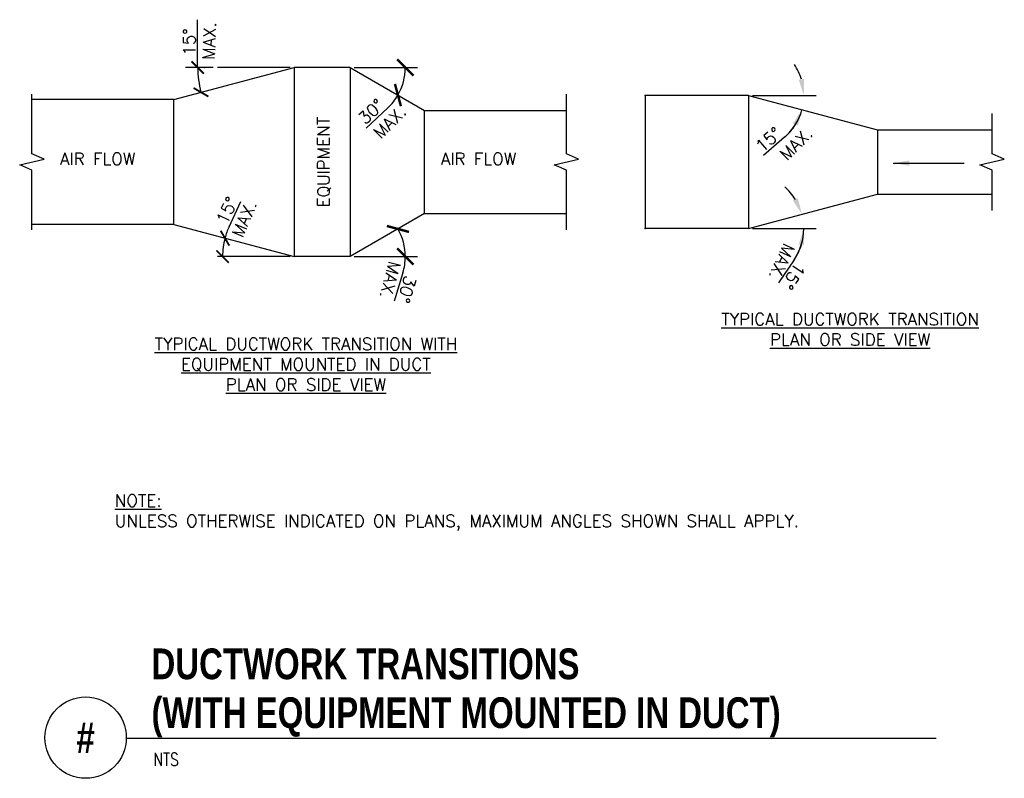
# Model space of a CAD drawing. Header units: inches. Extents: x 0.14 to 7.7, y 0.19 to 6.01.
import ezdxf
from ezdxf.enums import TextEntityAlignment as Align

# ---------------------------------------------------------------- set-up
doc = ezdxf.new("R2010")
doc.units = ezdxf.units.IN
doc.header["$MEASUREMENT"] = 0
doc.header["$PDSIZE"] = -1
doc.layers.get('Defpoints').update_dxf_attribs({"color": 2})
for name, color, linetype in [('M-DETL-DIMS', 2, 'Continuous'), ('M-DETL-HEVY', 5, 'Continuous'), ('M-DETL-MEDM', 4, 'Continuous'), ('M-DETL-TEXT', 2, 'Continuous')]:
    doc.layers.add(name, color=color, linetype=linetype)
doc.styles.add('BOLD', font='bold.shx', dxfattribs={"width": 0.9})
doc.styles.add('Romans', font='romans.shx')
doc.dimstyles.new('VA-Dims', dxfattribs={"dimtxt": 0.09375, "dimasz": 0.09375, "dimexe": 0.09375, "dimexo": 0.03125, "dimgap": 0.02, "dimtad": 1, "dimdec": 5, "dimzin": 0, "dimdsep": 46, "dimlunit": 4, "dimtxsty": 'Romans', "dimblk": 'ARCHTICK', "dimcen": 0.09375, "dimclrd": 256, "dimclre": 256, "dimclrt": 256, "dimadec": 0, "dimazin": 0, "dimtfac": 1, "dimtdec": 5, "dimtofl": 0, "dimtmove": 0, "dimatfit": 3, "dimfxl": 1, "dimfrac": 2, "dimtolj": 1, "dimtzin": 0, "dimlwd": -1, "dimlwe": -1, "dimarcsym": 0})

# ---------------------------------------------------------------- blocks, each defined once
blk = doc.blocks.new('_ArchTick')
at = {"color": 0, "linetype": 'ByBlock', "const_width": 0.15}
blk.add_lwpolyline([(-0.5, -0.5), (0.5, 0.5)], dxfattribs=at)
blk = doc.blocks.new('*D4')
at = {"layer": 'Defpoints', "color": 0}
for p in [(2.2511, 5.645), (2.6801, 5.645), (2.6801, 5.645), (3.0982, 5.5713), (3.2521, 5.315)]:
    blk.add_point(p, dxfattribs=at)
at = {"layer": 'M-DETL-DIMS'}
for p, q in [((2.7114, 5.645), (3.1984, 5.645)), ((2.9701, 5.335), (2.8039, 5.1796))]:
    blk.add_line(p, q, dxfattribs=at)
for start, end in [(330.01836, 0), (313.08514, 330.01836)]:
    blk.add_arc((2.6801, 5.645), 0.4245, start, end, dxfattribs=at)
at = {"layer": 'M-DETL-DIMS', "xscale": 0.125, "yscale": 0.125, "zscale": 0.125}
for p, rotation in [((3.1046, 5.645), 90), ((3.0478, 5.4329), 240.0183606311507)]:
    blk.add_blockref('_ArchTick', p, dxfattribs=dict(at, rotation=rotation))
at = {"layer": 'M-DETL-DIMS', "insert": (2.8413, 5.3061), "char_height": 0.09375, "attachment_point": 5, "rotation": 43.08514, "style": 'Romans'}
blk.add_mtext('\\A1;30°', dxfattribs=at)
blk = doc.blocks.new('*D5')
at = {"layer": 'Defpoints', "color": 0}
for p in [(3.2521, 4.523), (3.079, 4.3381), (2.2511, 4.193), (2.6801, 4.193), (2.6801, 4.193)]:
    blk.add_point(p, dxfattribs=at)
at = {"layer": 'M-DETL-DIMS'}
for p, q in [((2.7114, 4.193), (3.1984, 4.193)), ((3.0862, 4.0694), (3.02, 3.8517))]:
    blk.add_line(p, q, dxfattribs=at)
for start, end in [(0, 29.98164), (343.06678, 0)]:
    blk.add_arc((2.6801, 4.193), 0.4245, start, end, dxfattribs=at)
at = {"layer": 'M-DETL-DIMS', "xscale": 0.125, "yscale": 0.125, "zscale": 0.125}
for p, rotation in [((3.0478, 4.4051), 119.9816393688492), ((3.1046, 4.193), 270)]:
    blk.add_blockref('_ArchTick', p, dxfattribs=dict(at, rotation=rotation))
at = {"layer": 'M-DETL-DIMS', "insert": (3.1171, 3.9411), "char_height": 0.09375, "attachment_point": 5, "rotation": 253.06678, "style": 'Romans'}
blk.add_mtext('\\A1;30°', dxfattribs=at)
blk = doc.blocks.new('*D6')
at = {"layer": 'Defpoints', "color": 0}
for p in [(5.3097, 5.4305), (5.7387, 5.4305), (5.7387, 5.4305), (6.1616, 5.3935), (6.7287, 5.1652)]:
    blk.add_point(p, dxfattribs=at)
at = {"layer": 'M-DETL-DIMS'}
for p, q in [((5.77, 5.4305), (6.257, 5.4305)), ((6.0158, 5.1089), (5.8536, 4.9692))]:
    blk.add_line(p, q, dxfattribs=at)
for start, end in [(16.93322, 33.86644), (310.74896, 345), (311.13356, 328.06678)]:
    blk.add_arc((5.7387, 5.4305), 0.4245, start, end, dxfattribs=at)
for points in [[(6.1654, 5.5572), (6.1242, 5.5511), (6.1632, 5.4305)], [(6.0799, 5.2143), (6.1181, 5.1977), (6.1488, 5.3206)]]:
    blk.add_solid(points, dxfattribs=at)
at = {"layer": 'M-DETL-DIMS', "insert": (5.8911, 5.0897), "char_height": 0.09375, "attachment_point": 5, "rotation": 40.74896, "style": 'Romans'}
blk.add_mtext('\\A1;15°', dxfattribs=at)
blk = doc.blocks.new('*D7')
at = {"layer": 'Defpoints', "color": 0}
for p in [(6.2337, 4.5401), (6.1568, 4.4812), (5.3097, 4.4075), (5.7387, 4.4075), (5.7387, 4.4075)]:
    blk.add_point(p, dxfattribs=at)
at = {"layer": 'M-DETL-DIMS'}
for p, q in [((5.77, 4.4075), (6.257, 4.4075)), ((6.0896, 4.1686), (5.9691, 3.9916))]:
    blk.add_line(p, q, dxfattribs=at)
for start, end in [(31.93322, 48.86644), (325.74896, 0), (326.13356, 343.06678)]:
    blk.add_arc((5.7387, 4.4075), 0.4245, start, end, dxfattribs=at)
for points in [[(6.1181, 4.6403), (6.0799, 4.6237), (6.1488, 4.5174)], [(6.1242, 4.2869), (6.1654, 4.2808), (6.1632, 4.4075)]]:
    blk.add_solid(points, dxfattribs=at)
at = {"layer": 'M-DETL-DIMS', "insert": (6.0847, 4.0425), "char_height": 0.09375, "attachment_point": 5, "rotation": 235.74896, "style": 'Romans'}
blk.add_mtext('\\A1;15°', dxfattribs=at)
blk = doc.blocks.new('*D8')
at = {"layer": 'Defpoints', "color": 0}
for p in [(1.6619, 5.645), (2.2199, 5.645), (2.2511, 5.645), (1.5222, 5.5172), (1.3271, 5.3989)]:
    blk.add_point(p, dxfattribs=at)
at = {"layer": 'M-DETL-DIMS'}
blk.add_line((1.6307, 5.645), (1.4173, 5.645), dxfattribs=at)
blk.add_arc((2.2511, 5.645), 0.74, 180, 194.91255, dxfattribs=at)
at = {"layer": 'M-DETL-DIMS', "xscale": 0.09375, "yscale": 0.09375, "zscale": 0.09375}
for p, rotation in [((1.5111, 5.645), 90), ((1.536, 5.4546), 284.91255185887)]:
    blk.add_blockref('_ArchTick', p, dxfattribs=dict(at, rotation=rotation))
at = {"layer": 'M-DETL-DIMS', "insert": (1.4464, 5.8405), "char_height": 0.09375, "attachment_point": 5, "rotation": 90, "style": 'Romans'}
blk.add_mtext('\\A1;15°', dxfattribs=at)
blk = doc.blocks.new('*D9')
at = {"layer": 'Defpoints', "color": 0}
for p in [(1.3271, 4.4391), (1.7038, 4.2406), (1.6619, 4.193), (2.2199, 4.193), (2.2511, 4.193)]:
    blk.add_point(p, dxfattribs=at)
at = {"layer": 'M-DETL-DIMS'}
blk.add_line((1.752, 4.4226), (1.8415, 4.6171), dxfattribs=at)
for start, end in [(155.29836, 165.08745), (165.08745, 180)]:
    blk.add_arc((2.2511, 4.193), 0.5494, start, end, dxfattribs=at)
at = {"layer": 'M-DETL-DIMS', "xscale": 0.09375, "yscale": 0.09375, "zscale": 0.09375}
for p, rotation in [((1.7202, 4.3344), 75.08744814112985), ((1.7017, 4.193), 270)]:
    blk.add_blockref('_ArchTick', p, dxfattribs=dict(at, rotation=rotation))
at = {"layer": 'M-DETL-DIMS', "insert": (1.736, 4.5478), "char_height": 0.09375, "attachment_point": 5, "rotation": 65.29836, "style": 'Romans'}
blk.add_mtext('\\A1;15°', dxfattribs=at)

msp = doc.modelspace()

# ---------------------------------------------------------------- linework, layer by layer
at = {"layer": 'M-DETL-DIMS'}
for p, q in [((1.508815, 5.648664), (1.508815, 6.0117)), ((2.219871, 5.645013), (1.661904, 5.645013)), ((2.219871, 4.193013), (1.661904, 4.193013))]:
    msp.add_line(p, q, dxfattribs=at)
for points in [[(1.111475, 4.943029, 0, 0.046875, 0), (0.97085, 4.943029, 0, 0, 0), (0.515118, 4.943029, 0, 0, 0)], [(4.03515, 4.943029, 0, 0.046875, 0), (3.894525, 4.943029, 0, 0, 0), (3.438793, 4.943029, 0, 0, 0)]]:
    msp.add_lwpolyline(points, format="xyseb", dxfattribs=at)
at = {"layer": 'M-DETL-HEVY', "linetype": 'Continuous'}
for p, q in [((1.327121, 5.398939), (2.251121, 5.645013)), ((2.251121, 5.645013), (2.251121, 4.193013)), ((2.680121, 5.645013), (2.251121, 5.645013)), ((2.680121, 5.645013), (2.680121, 4.193013)), ((2.680121, 5.645013), (3.252121, 5.315013)), ((1.327121, 5.398939), (0.238121, 5.398939)), ((4.946748, 5.430513), (4.946748, 4.407513)), ((5.738748, 5.430513), (4.946748, 5.430513)), ((5.738748, 5.430513), (6.728748, 5.165243)), ((3.252121, 5.315013), (4.341121, 5.315013)), ((6.728748, 5.165243), (7.608748, 5.165243)), ((5.738748, 4.407513), (6.728748, 4.672783)), ((6.728748, 4.672783), (7.608748, 4.672783)), ((3.252121, 4.523013), (2.680121, 4.193013)), ((3.252121, 4.523013), (4.341121, 4.523013)), ((1.327121, 4.439087), (0.238121, 4.439087)), ((1.327121, 4.439087), (2.251121, 4.193013)), ((5.738748, 4.407513), (4.946748, 4.407513)), ((2.680121, 4.193013), (2.251121, 4.193013))]:
    msp.add_line(p, q, dxfattribs=at)
for p in [(4.946748, 5.430513), (4.946748, 4.407513)]:
    msp.add_point(p, dxfattribs=at)
at = {"layer": 'M-DETL-MEDM', "linetype": 'Continuous'}
for p, q in [((1.327121, 4.439087), (1.327121, 5.398939)), ((5.738748, 5.430513), (5.738748, 4.407513)), ((3.252121, 4.523013), (3.252121, 5.315013)), ((6.728748, 5.165243), (6.728748, 4.672783))]:
    msp.add_line(p, q, dxfattribs=at)
at = {"layer": 'M-DETL-TEXT'}
msp.add_line((0.962753, 0.495079), (7.179604, 0.495079), dxfattribs=at)
for points in [[(0.238121, 4.398013), (0.238121, 4.856021), (0.14442, 4.898016), (0.331822, 4.94001), (0.238121, 4.982005), (0.238121, 5.440013)], [(4.341121, 4.398013), (4.341121, 4.856021), (4.24742, 4.898016), (4.434822, 4.94001), (4.341121, 4.982005), (4.341121, 5.440013)], [(7.608748, 4.547783), (7.608748, 4.856021), (7.515048, 4.898016), (7.702449, 4.94001), (7.608748, 4.982005), (7.608748, 5.290243)]]:
    msp.add_lwpolyline(points, dxfattribs=at)
msp.add_circle((0.650253, 0.5), 0.312539, dxfattribs=at)
msp.add_point((1.561141, 5.645013), dxfattribs=at)

# ---------------------------------------------------------------- texts
at = {"layer": 'M-DETL-TEXT', "width": 0.8}
for s, height, style, p in [('DUCTWORK TRANSITIONS', 0.23622047, 'BOLD', (1.156419, 0.948171)), ('(WITH EQUIPMENT MOUNTED IN DUCT)', 0.23622047, 'BOLD', (1.156419, 0.573171)), ('NTS', 0.0984252, 'Romans', (1.170325, 0.283361))]:
    msp.add_text(s, height=height, dxfattribs=dict(at, style=style)).set_placement(p)
at = {"layer": 'M-DETL-TEXT', "style": 'BOLD', "width": 0.8}
msp.add_text('#', height=0.23622, dxfattribs=at).set_placement((0.650253, 0.5), align=Align.MIDDLE)
at = {"layer": 'M-DETL-TEXT', "char_height": 0.09375, "style": 'Romans'}
for s, insert, width, attachment_point, rotation in [('MAX.', (1.599613, 5.848582), 2.220446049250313e-16, 5, 87.4957833), ('MAX.', (2.849124, 5.156498), 2.220446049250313e-16, 1, 45), ('EQUIPMENT', (2.481246, 4.919013), 0.675, 5, 90), ('MAX.', (5.968664, 4.989842), 2.220446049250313e-16, 1, 45), ('MAX.', (1.867812, 4.483105), 2.220446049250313e-16, 5, 66.9549295), ('MAX.', (6.098258, 4.262898), 2.220446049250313e-16, 1, 245), ('MAX.', (3.070744, 4.139317), 2.220446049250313e-16, 1, 255)]:
    msp.add_mtext(s, dxfattribs=dict(at, insert=insert, width=width, attachment_point=attachment_point, rotation=rotation))
for s, insert, width, attachment_point in [('AIR FLOW', (0.742984, 4.943029), 0.58660714, 5), ('AIR FLOW', (3.666659, 4.943029), 0.58660714, 5), ('{\\LTYPICAL DUCTWORK TRANSITION\\PPLAN OR SIDE VIEW}', (6.518166, 3.634162), 2.86145628, 5), ('{\\LTYPICAL DUCTWORK TRANSITION WITH EQUIPMENT MOUNTED IN DUCT\\PPLAN OR SIDE VIEW}', (2.341513, 3.366361), 2.86145628, 5), ('{\\LNOTE:\\P}UNLESS OTHERWISE INDICATED ON PLANS, MAXIMUM ANGLES SHOWN SHALL APPLY.', (0.875253, 2.366533), 6.25512051, 1)]:
    msp.add_mtext(s, dxfattribs=dict(at, insert=insert, width=width, attachment_point=attachment_point))

# ---------------------------------------------------------------- dimensions: what is measured, and where the dimension line sits
at = {"layer": 'M-DETL-DIMS'}
dim = msp.add_angular_dim_2l(base=(1.5222, 5.517249), line1=((1.327121, 5.398939), (2.251121, 5.645013)), line2=((2.219871, 5.645013), (1.661904, 5.645013)), dimstyle='VA-Dims', override={"dimpost": '\\X', "dimtofl": 1, "dimtmove": 2}, dxfattribs=at)
dim.commit()
dim.dimension.update_dxf_attribs({"geometry": '*D8', "text_midpoint": (1.446439, 5.84047), "dimtype": 162, "text_rotation": 90})
for base, line1, line2, override, picture, middle in [((3.098177, 5.571345), ((2.680121, 5.645013), (3.252121, 5.315013)), ((2.680121, 5.645013), (2.251121, 5.645013)), {"dimasz": 0.125, "dimpost": '\\X', "dimblk1": 'ArchTick', "dimblk2": 'ArchTick', "dimsah": 1}, '*D4', (2.841331, 5.306127)), ((6.16163, 5.393516), ((5.738748, 5.430513), (6.728748, 5.165243)), ((5.738748, 5.430513), (5.309748, 5.430513)), {"dimasz": 0.125, "dimpost": '\\X', "dimsah": 1}, '*D6', (5.891084, 5.089708)), ((6.156797, 4.481226), ((5.738748, 4.407513), (6.233748, 4.540148)), ((5.738748, 4.407513), (5.309748, 4.407513)), {"dimasz": 0.125, "dimpost": '\\X', "dimsah": 1}, '*D7', (6.084655, 4.042471)), ((1.703798, 4.240617), ((1.327121, 4.439087), (2.251121, 4.193013)), ((2.219871, 4.193013), (1.661904, 4.193013)), {"dimpost": '\\X'}, '*D9', (1.735985, 4.547803)), ((3.079049, 4.338114), ((2.680121, 4.193013), (3.252121, 4.523013)), ((2.680121, 4.193013), (2.251121, 4.193013)), {"dimasz": 0.125, "dimpost": '\\X', "dimblk1": 'ArchTick', "dimblk2": 'ArchTick', "dimsah": 1}, '*D5', (3.117059, 3.941079))]:
    dim = msp.add_angular_dim_2l(base=base, line1=line1, line2=line2, dimstyle='VA-Dims', override=override, dxfattribs=at)
    dim.commit()
    dim.dimension.update_dxf_attribs({"geometry": picture, "text_midpoint": middle})

# ---------------------------------------------------------------- leaders
msp.add_leader([(6.848324, 4.910385), (7.393687, 4.910385)], dimstyle='VA-Dims', override={"dimasz": 0.125}, dxfattribs=at)

doc.saveas('drawing.dxf')
